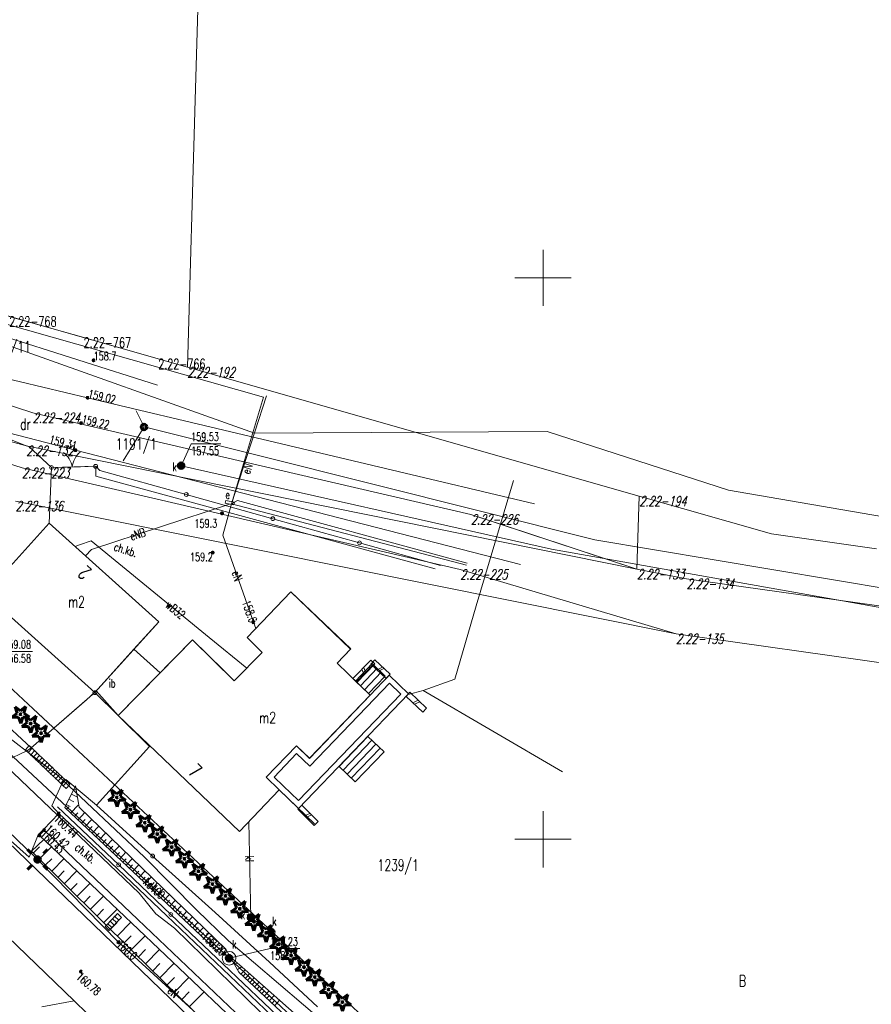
# Model space of a CAD drawing. Header units: metres. Extents: x 7582703 to 7587334, y 6019078 to 6022350.
# Tile 17 of 88: x 7585203 to 7585279, y 6019835 to 6019923. Entities that reach past the tile are written whole.
import ezdxf
from ezdxf.enums import TextEntityAlignment as Align

# ---------------------------------------------------------------- set-up
doc = ezdxf.new("R2010")
doc.units = ezdxf.units.M
doc.header["$MEASUREMENT"] = 0
doc.linetypes.add('EGDE', pattern=[0])
doc.layers.get('0').update_dxf_attribs({"color": 250, "linetype": 'CONTINUOUS', "lineweight": 100})
doc.layers.add('Dzialki', color=7, linetype='EGDE', lineweight=60)
doc.styles.get("Standard").update_dxf_attribs({"font": 'Simplex.SHX', "width": 0.75})

# ---------------------------------------------------------------- blocks, each defined once
blk = doc.blocks.new('1_OTRN')
at = {"linetype": 'Continuous'}
blk.add_circle((0, 0), 0.045, dxfattribs=at)
blk = doc.blocks.new('1_OTRS')
at = {"linetype": 'Continuous'}
blk.add_circle((0, 0), 0.045, dxfattribs=at)
blk = doc.blocks.new('1_OTZG')
at = {"linetype": 'Continuous'}
for p, q in [((-0.78225, -0.26495), (-0.3012, 0.09375)), ((-0.3012, 0.09375), (-0.4937, 0.6621)), ((-0.4937, 0.6621), (-0.0039, 0.31545)), ((-0.0039, 0.31545), (0.4771, 0.67415)), ((0.4771, 0.67415), (0.2988, 0.1012)), ((0.2988, 0.1012), (0.7886, -0.24545)), ((-0.18225, -0.2575), (-0.78225, -0.26495)), ((0.01025, -0.82585), (-0.18225, -0.2575)), ((0.1886, -0.2529), (0.01025, -0.82585)), ((0.7886, -0.24545), (0.1886, -0.2529))]:
    blk.add_line(p, q, dxfattribs=at)
blk.add_circle((0, 0), 0.045, dxfattribs=at)
blk = doc.blocks.new('4_SUKS')
at = {"linetype": 'Continuous'}
blk.add_circle((0, 0), 0.25, dxfattribs=at)
blk = doc.blocks.new('4_SUEO_W')
at = {"linetype": 'Continuous'}
for p, q in [((-0.53035, 0.53035), (-0.8839, 0.8839)), ((0.53035, 0.53035), (0.8839, 0.8839)), ((-0.53035, -0.53035), (-0.8839, -0.8839)), ((0.53035, -0.53035), (0.8839, -0.8839))]:
    blk.add_line(p, q, dxfattribs=at)
blk.add_circle((0, 0), 0.025, dxfattribs=at)
blk = doc.blocks.new('4_SUPP')
at = {"linetype": 'Continuous'}
blk.add_circle((0, 0), 0.25, dxfattribs=at)
blk = doc.blocks.new('4_SUPS')
at = {"linetype": 'Continuous'}
blk.add_circle((0, 0), 0.0625, dxfattribs=at)
blk = doc.blocks.new('4_SUPW')
at = {"linetype": 'Continuous'}
blk.add_circle((0, 0), 0.25, dxfattribs=at)

msp = doc.modelspace()

# ---------------------------------------------------------------- linework, layer by layer
at = {"layer": 'Dzialki', "lineweight": 9}
for p, q in [((7585219.04, 6019915.84), (7585219.81, 6019942.21)), ((7585218.34, 6019892.03), (7585219.04, 6019915.84)), ((7585250, 6019897.5), (7585250, 6019902.5)), ((7585162.17, 6019901.76), (7585204.57, 6019887.98)), ((7585203.99, 6019885.03), (7585162.17, 6019901.76)), ((7585204.57, 6019887.98), (7585162.17, 6019901.76)), ((7585162.17, 6019901.76), (7585203.99, 6019885.03)), ((7585225.1, 6019889.37), (7585181.1, 6019901.86)), ((7585218.34, 6019892.03), (7585181.8, 6019902.47)), ((7585247.5, 6019900), (7585252.5, 6019900)), ((7585190.891, 6019898.311), (7585215.673, 6019890.451)), ((7585209.11, 6019894.67), (7585202.48, 6019896.56)), ((7585198.551, 6019895.329), (7585224.31, 6019886.174)), ((7585215.74, 6019892.77), (7585209.11, 6019894.67)), ((7585209.45, 6019889.32), (7585193.22, 6019893.16)), ((7585173.88, 6019892.64), (7585203.62, 6019883.07)), ((7585203.62, 6019883.07), (7585173.88, 6019892.64)), ((7585218.34, 6019892.03), (7585215.74, 6019892.77)), ((7585258.56, 6019880.55), (7585218.34, 6019892.03)), ((7585258.56, 6019880.55), (7585218.34, 6019892.03)), ((7585172.71, 6019891.35), (7585235.29, 6019832.99)), ((7585172.71, 6019891.35), (7585235.29, 6019832.99)), ((7585222.25, 6019879.88), (7585225.39, 6019889.5)), ((7585222.25, 6019879.88), (7585225.1, 6019889.37)), ((7585192.53, 6019888.74), (7585208.38, 6019884.64)), ((7585249.23, 6019879.86), (7585209.45, 6019889.32)), ((7585204.57, 6019887.98), (7585243.57, 6019878.93)), ((7585243.57, 6019878.93), (7585204.57, 6019887.98)), ((7585213.774, 6019888.145), (7585214.479, 6019886.713)), ((7585204.22, 6019884.97), (7585196.983, 6019886.937)), ((7585214.479, 6019886.713), (7585212.619, 6019883.709)), ((7585214.479, 6019886.713), (7585254.617, 6019876.666)), ((7585224.31, 6019886.174), (7585250.371, 6019886.303)), ((7585250.371, 6019886.303), (7585266.5, 6019881.079)), ((7585258.36, 6019874.05), (7585203.99, 6019885.03)), ((7585203.99, 6019885.03), (7585258.36, 6019874.05)), ((7585206.24, 6019883.11), (7585204.22, 6019884.97)), ((7585217.78, 6019883.267), (7585218.679, 6019885.204)), ((7585218.679, 6019885.204), (7585221.311, 6019885.223)), ((7585208.38, 6019884.64), (7585247.98, 6019874.47)), ((7585206.24, 6019883.11), (7585210.18, 6019883.21)), ((7585208.835, 6019883.176), (7585210.18, 6019883.21)), ((7585210.18, 6019883.21), (7585210.2, 6019882.32)), ((7585210.53, 6019882.85), (7585210.18, 6019883.21)), ((7585250.747, 6019875.824), (7585217.78, 6019883.267)), ((7585203.62, 6019883.07), (7585242.62, 6019874.03)), ((7585242.62, 6019874.03), (7585203.62, 6019883.07)), ((7585206.031, 6019878.161), (7585206.24, 6019883.11)), ((7585206.24, 6019883.11), (7585207.585, 6019883.144)), ((7585207.335, 6019883.138), (7585208.835, 6019883.176)), ((7585240.4, 6019874.09), (7585210.2, 6019882.32)), ((7585218.239, 6019880.699), (7585210.53, 6019882.85)), ((7585247.363, 6019881.962), (7585244.044, 6019870.78)), ((7585225.947, 6019878.547), (7585218.239, 6019880.699)), ((7585266.5, 6019881.079), (7585294.497, 6019876.25)), ((7585261.84, 6019868.29), (7585203.05, 6019880.12)), ((7585209.81, 6019875.81), (7585222.09, 6019879.85)), ((7585221.5, 6019877.09), (7585222.25, 6019879.88)), ((7585221.7, 6019879.94), (7585221.75, 6019880.18)), ((7585222.48, 6019879.77), (7585221.7, 6019879.94)), ((7585221.75, 6019880.18), (7585222.53, 6019880.01)), ((7585222.79, 6019880.18), (7585222.25, 6019879.88)), ((7585243.19, 6019874.41), (7585222.25, 6019879.88)), ((7585222.53, 6019880.01), (7585222.48, 6019879.77)), ((7585243.25, 6019874.6), (7585222.79, 6019880.18)), ((7585258.36, 6019874.05), (7585258.56, 6019880.55)), ((7585270.33, 6019877.19), (7585258.56, 6019880.55)), ((7585243.57, 6019878.93), (7585258.36, 6019874.05)), ((7585246.39, 6019878), (7585243.57, 6019878.93)), ((7585200.341, 6019871.846), (7585206.031, 6019878.161)), ((7585215.784, 6019869.374), (7585206.031, 6019878.161)), ((7585206.031, 6019878.161), (7585215.784, 6019869.374)), ((7585233.656, 6019876.396), (7585225.947, 6019878.547)), ((7585258.36, 6019874.05), (7585246.39, 6019878)), ((7585224.22, 6019869.34), (7585221.5, 6019877.09)), ((7585279.67, 6019875.87), (7585270.33, 6019877.19)), ((7585208.35, 6019876.07), (7585208.72, 6019876.21)), ((7585208.72, 6019876.21), (7585209.76, 6019876.57)), ((7585209.76, 6019876.57), (7585220.29, 6019867.98)), ((7585240.88, 6019874.38), (7585233.656, 6019876.396)), ((7585254.617, 6019876.666), (7585309.987, 6019867.402)), ((7585222.05, 6019839.41), (7585182.61, 6019876.18)), ((7585209.26, 6019875.25), (7585209.81, 6019875.81)), ((7585293.044, 6019868.309), (7585250.747, 6019875.824)), ((7585242.62, 6019874.03), (7585261.84, 6019868.29)), ((7585261.84, 6019868.29), (7585242.62, 6019874.03)), ((7585262.78, 6019873.2), (7585258.36, 6019874.05)), ((7585258.36, 6019874.05), (7585262.78, 6019873.2)), ((7585322.24, 6019864.8), (7585262.78, 6019873.2)), ((7585262.78, 6019873.2), (7585284.97, 6019870.06)), ((7585210.094, 6019863.059), (7585200.341, 6019871.846)), ((7585227.56, 6019872.042), (7585223.647, 6019867.966)), ((7585223.647, 6019867.966), (7585227.56, 6019872.042)), ((7585227.56, 6019872.042), (7585232.873, 6019866.945)), ((7585227.56, 6019872.042), (7585232.869, 6019866.944)), ((7585244.044, 6019870.78), (7585242.14, 6019864.251)), ((7585215.784, 6019869.374), (7585210.094, 6019863.059)), ((7585213.575, 6019866.922), (7585215.784, 6019869.374)), ((7585224.42, 6019868.771), (7585224.22, 6019869.34)), ((7585212.179, 6019861.009), (7585218.804, 6019867.748)), ((7585218.804, 6019867.748), (7585215.916, 6019864.813)), ((7585221.543, 6019865.056), (7585218.804, 6019867.748)), ((7585218.804, 6019867.748), (7585222.513, 6019864.102)), ((7585220.29, 6019867.98), (7585223.63, 6019865.24)), ((7585223.647, 6019867.966), (7585225.002, 6019866.634)), ((7585225.002, 6019866.634), (7585223.647, 6019867.966)), ((7585321.29, 6019859.89), (7585261.84, 6019868.29)), ((7585321.29, 6019859.89), (7585261.84, 6019868.29)), ((7585261.749, 6019792.487), (7585184.646, 6019866.856)), ((7585201.948, 6019866.728), (7585204.554, 6019866.728)), ((7585213.575, 6019866.922), (7585210.094, 6019863.059)), ((7585215.916, 6019864.813), (7585213.575, 6019866.922)), ((7585215.916, 6019864.813), (7585213.575, 6019866.922)), ((7585225.002, 6019866.634), (7585222.513, 6019864.102)), ((7585222.513, 6019864.102), (7585225.002, 6019866.634)), ((7585232.869, 6019866.944), (7585231.658, 6019865.676)), ((7585232.873, 6019866.945), (7585231.663, 6019865.681)), ((7585231.658, 6019865.676), (7585234.623, 6019862.837)), ((7585231.663, 6019865.681), (7585234.623, 6019862.837)), ((7585234.672, 6019865.957), (7585233.072, 6019864.311)), ((7585235.031, 6019865.609), (7585234.672, 6019865.957)), ((7585234.681, 6019865.601), (7585235.023, 6019865.965)), ((7585236.375, 6019864.696), (7585235.023, 6019865.965)), ((7585212.179, 6019861.009), (7585215.916, 6019864.813)), ((7585222.513, 6019864.102), (7585221.543, 6019865.056)), ((7585233.312, 6019864.075), (7585234.796, 6019865.641)), ((7585233.385, 6019864.006), (7585234.868, 6019865.572)), ((7585235.031, 6019865.609), (7585233.431, 6019863.962)), ((7585233.748, 6019863.662), (7585235.229, 6019865.225)), ((7585233.872, 6019865.134), (7585234.071, 6019864.621)), ((7585234.032, 6019865.299), (7585234.231, 6019864.786)), ((7585234.111, 6019863.318), (7585235.589, 6019864.879)), ((7585236.033, 6019864.331), (7585234.681, 6019865.601)), ((7585234.796, 6019865.641), (7585235.95, 6019864.533)), ((7585235.699, 6019865.331), (7585235.221, 6019865.093)), ((7585235.834, 6019865.204), (7585235.357, 6019864.966)), ((7585233.431, 6019863.962), (7585233.072, 6019864.311)), ((7585233.312, 6019864.075), (7585234.474, 6019862.974)), ((7585234.474, 6019862.974), (7585235.95, 6019864.533)), ((7585235.95, 6019864.533), (7585234.474, 6019862.974)), ((7585236.303, 6019864.612), (7585234.623, 6019862.837)), ((7585236.033, 6019864.331), (7585236.375, 6019864.696)), ((7585238.035, 6019862.951), (7585236.303, 6019864.612)), ((7585242.14, 6019864.251), (7585239.315, 6019863.256)), ((7585199.124, 6019863.079), (7585204.429, 6019858.142)), ((7585204.429, 6019858.142), (7585210.093, 6019863.059)), ((7585209.756, 6019862.766), (7585210.228, 6019863.208)), ((7585210.093, 6019863.059), (7585210.094, 6019863.059)), ((7585210.094, 6019863.059), (7585212.179, 6019861.009)), ((7585210.228, 6019863.208), (7585212.179, 6019861.009)), ((7585234.985, 6019862.492), (7585236.32, 6019863.903)), ((7585236.32, 6019863.903), (7585237.328, 6019862.936)), ((7585238.15, 6019863.086), (7585237.807, 6019862.722)), ((7585239.315, 6019863.256), (7585237.986, 6019862.899)), ((7585238.15, 6019863.086), (7585239.631, 6019861.688)), ((7585251.73, 6019855.997), (7585239.315, 6019863.256)), ((7585209.348, 6019862.412), (7585204.429, 6019858.142)), ((7585209.348, 6019862.412), (7585209.756, 6019862.766)), ((7585237.328, 6019862.936), (7585228.228, 6019853.444)), ((7585228.242, 6019852.736), (7585238.035, 6019862.951)), ((7585234.623, 6019862.837), (7585229.219, 6019857.212)), ((7585234.623, 6019862.837), (7585229.219, 6019857.207)), ((7585234.623, 6019862.837), (7585229.219, 6019857.212)), ((7585229.233, 6019856.505), (7585234.985, 6019862.492)), ((7585237.807, 6019862.722), (7585239.288, 6019861.324)), ((7585238.399, 6019862.163), (7585238.891, 6019862.387)), ((7585238.547, 6019862.023), (7585239.039, 6019862.247)), ((7585239.631, 6019861.688), (7585239.288, 6019861.324)), ((7585212.179, 6019861.009), (7585214.96, 6019858.274)), ((7585222.97, 6019850.707), (7585212.179, 6019861.009)), ((7585206.786, 6019855.709), (7585202.188, 6019859.26)), ((7585234.402, 6019859.161), (7585231.841, 6019856.49)), ((7585231.841, 6019856.49), (7585234.402, 6019859.161)), ((7585234.763, 6019858.815), (7585232.202, 6019856.144)), ((7585234.402, 6019859.161), (7585235.845, 6019857.777)), ((7585204.12, 6019857.9), (7585202.11, 6019856.96)), ((7585203.918, 6019857.979), (7585204.262, 6019858.341)), ((7585204.171, 6019857.738), (7585203.918, 6019857.979)), ((7585204.429, 6019858.142), (7585204.12, 6019857.9)), ((7585204.393, 6019857.526), (7585204.134, 6019857.773)), ((7585204.516, 6019858.1), (7585204.171, 6019857.738)), ((7585204.262, 6019858.341), (7585204.516, 6019858.1)), ((7585204.738, 6019857.888), (7585204.393, 6019857.526)), ((7585204.479, 6019858.135), (7585204.738, 6019857.888)), ((7585204.701, 6019857.923), (7585204.961, 6019857.676)), ((7585210.237, 6019853.031), (7585214.96, 6019858.274)), ((7585210.237, 6019853.031), (7585214.96, 6019858.274)), ((7585228.051, 6019858.334), (7585225.341, 6019855.519)), ((7585228.051, 6019858.334), (7585225.349, 6019855.522)), ((7585228.051, 6019858.334), (7585225.349, 6019855.522)), ((7585229.219, 6019857.212), (7585228.051, 6019858.334)), ((7585229.219, 6019857.207), (7585228.051, 6019858.334)), ((7585229.219, 6019857.212), (7585228.051, 6019858.334)), ((7585235.123, 6019858.469), (7585232.563, 6019855.798)), ((7585235.484, 6019858.123), (7585232.924, 6019855.452)), ((7585235.845, 6019857.777), (7585233.284, 6019855.106)), ((7585204.616, 6019857.314), (7585204.356, 6019857.561)), ((7585204.838, 6019857.102), (7585204.579, 6019857.349)), ((7585204.961, 6019857.676), (7585204.616, 6019857.314)), ((7585205.06, 6019856.89), (7585204.801, 6019857.137)), ((7585205.183, 6019857.464), (7585204.838, 6019857.102)), ((7585204.924, 6019857.711), (7585205.183, 6019857.464)), ((7585205.283, 6019856.678), (7585205.023, 6019856.925)), ((7585205.405, 6019857.252), (7585205.06, 6019856.89)), ((7585205.146, 6019857.499), (7585205.405, 6019857.252)), ((7585205.628, 6019857.04), (7585205.283, 6019856.678)), ((7585205.368, 6019857.287), (7585205.628, 6019857.04)), ((7585205.591, 6019857.075), (7585205.85, 6019856.828)), ((7585226.056, 6019855.536), (7585228.065, 6019857.627)), ((7585228.065, 6019857.627), (7585229.233, 6019856.505)), ((7585202.177, 6019856.547), (7585214.043, 6019845.195)), ((7585205.505, 6019856.466), (7585205.246, 6019856.713)), ((7585205.728, 6019856.254), (7585205.468, 6019856.501)), ((7585205.85, 6019856.828), (7585205.505, 6019856.466)), ((7585205.95, 6019856.042), (7585205.69, 6019856.289)), ((7585206.072, 6019856.616), (7585205.728, 6019856.254)), ((7585205.813, 6019856.863), (7585206.072, 6019856.616)), ((7585206.172, 6019855.83), (7585205.913, 6019856.077)), ((7585206.295, 6019856.404), (7585205.95, 6019856.042)), ((7585206.035, 6019856.651), (7585206.295, 6019856.404)), ((7585206.517, 6019856.192), (7585206.172, 6019855.83)), ((7585206.258, 6019856.439), (7585206.517, 6019856.192)), ((7585206.48, 6019856.227), (7585206.74, 6019855.98)), ((7585233.285, 6019855.106), (7585231.841, 6019856.49)), ((7585206.395, 6019855.618), (7585206.135, 6019855.865)), ((7585206.617, 6019855.406), (7585206.358, 6019855.654)), ((7585206.74, 6019855.98), (7585206.395, 6019855.618)), ((7585206.839, 6019855.194), (7585206.58, 6019855.442)), ((7585206.962, 6019855.768), (7585206.617, 6019855.406)), ((7585206.703, 6019856.015), (7585206.962, 6019855.768)), ((7585214.531, 6019848.406), (7585206.786, 6019855.709)), ((7585207.062, 6019854.982), (7585206.802, 6019855.23)), ((7585207.184, 6019855.556), (7585206.839, 6019855.194)), ((7585206.925, 6019855.804), (7585207.184, 6019855.556)), ((7585207.407, 6019855.344), (7585207.062, 6019854.982)), ((7585207.14, 6019854.87), (7585207.52, 6019855.32)), ((7585207.147, 6019855.592), (7585207.407, 6019855.344)), ((7585207.37, 6019855.38), (7585207.629, 6019855.132)), ((7585210.237, 6019853.031), (7585207.52, 6019855.32)), ((7585225.341, 6019855.519), (7585226.517, 6019854.399)), ((7585225.349, 6019855.522), (7585226.517, 6019854.399)), ((7585225.349, 6019855.522), (7585226.517, 6019854.399)), ((7585226.864, 6019854.76), (7585226.056, 6019855.536)), ((7585206.27, 6019852.99), (7585207.14, 6019854.87)), ((7585207.284, 6019854.77), (7585207.025, 6019855.018)), ((7585207.629, 6019855.132), (7585207.284, 6019854.77)), ((7585207.538, 6019854.529), (7585207.284, 6019854.77)), ((7585207.43, 6019852.84), (7585208.39, 6019854.76)), ((7585207.882, 6019854.891), (7585207.538, 6019854.529)), ((7585207.629, 6019855.132), (7585207.882, 6019854.891)), ((7585208.244, 6019854.468), (7585208.458, 6019854.361)), ((7585208.39, 6019854.76), (7585208.71, 6019852.87)), ((7585226.517, 6019854.399), (7585222.97, 6019850.707)), ((7585226.517, 6019854.399), (7585229.655, 6019851.383)), ((7585226.517, 6019854.399), (7585228.242, 6019852.736)), ((7585228.228, 6019853.444), (7585226.864, 6019854.76)), ((7585207.789, 6019853.559), (7585208.244, 6019853.331)), ((7585208.017, 6019854.013), (7585208.563, 6019853.74)), ((7585206.9, 6019852.3), (7585206.27, 6019852.99)), ((7585206.79, 6019852.9), (7585212.221, 6019847.727)), ((7585221.09, 6019839.99), (7585207.43, 6019852.84)), ((7585207.562, 6019853.104), (7585207.917, 6019852.927)), ((7585207.585, 6019852.694), (7585207.781, 6019852.902)), ((7585207.955, 6019852.346), (7585208.619, 6019853.052)), ((7585208.71, 6019852.87), (7585221.77, 6019840.22)), ((7585215.242, 6019848.504), (7585210.237, 6019853.031)), ((7585228.513, 6019853.028), (7585228.163, 6019852.671)), ((7585228.163, 6019852.671), (7585229.635, 6019851.229)), ((7585228.513, 6019853.028), (7585229.985, 6019851.586)), ((7585200.7, 6019852.34), (7585204.817, 6019848.376)), ((7585205.535, 6019850.883), (7585206.9, 6019852.3)), ((7585210.27, 6019849.11), (7585206.9, 6019852.3)), ((7585208.281, 6019852.039), (7585208.588, 6019852.365)), ((7585208.605, 6019851.735), (7585209.214, 6019852.382)), ((7585208.926, 6019851.433), (7585209.228, 6019851.754)), ((7585209.245, 6019851.133), (7585209.845, 6019851.77)), ((7585228.752, 6019852.094), (7585229.249, 6019852.307)), ((7585228.899, 6019851.95), (7585229.396, 6019852.163)), ((7585250, 6019847.5), (7585250, 6019852.5)), ((7585200.84, 6019851.43), (7585204.25, 6019848.41)), ((7585205.07, 6019850.4), (7585205.535, 6019850.883)), ((7585205.16, 6019850.35), (7585205.6, 6019850.82)), ((7585205.535, 6019850.883), (7585205.6, 6019850.82)), ((7585205.6, 6019850.82), (7585208.95, 6019847.6)), ((7585209.562, 6019850.835), (7585209.86, 6019851.151)), ((7585209.876, 6019850.539), (7585210.468, 6019851.168)), ((7585223.997, 6019843), (7585223.795, 6019851.567)), ((7585229.985, 6019851.586), (7585229.635, 6019851.229)), ((7585204.25, 6019848.41), (7585205.07, 6019850.4)), ((7585205.567, 6019849.988), (7585204.474, 6019848.955)), ((7585208.57, 6019847.13), (7585205.16, 6019850.35)), ((7585205.567, 6019849.988), (7585208.57, 6019847.13)), ((7585210.188, 6019850.245), (7585210.482, 6019850.557)), ((7585210.498, 6019849.954), (7585211.081, 6019850.574)), ((7585210.806, 6019849.665), (7585211.095, 6019849.972)), ((7585211.111, 6019849.377), (7585211.685, 6019849.988)), ((7585247.5, 6019850), (7585252.5, 6019850)), ((7585204.635, 6019848.795), (7585205.165, 6019849.331)), ((7585205.176, 6019848.26), (7585206.247, 6019849.341)), ((7585226.49, 6019833.7), (7585210.27, 6019849.11)), ((7585211.414, 6019849.092), (7585211.699, 6019849.395)), ((7585211.715, 6019848.809), (7585212.281, 6019849.411)), ((7585213.494, 6019840.018), (7585204.474, 6019848.955)), ((7585204.817, 6019848.376), (7585205, 6019848.2)), ((7585205, 6019848.2), (7585212.21, 6019840.83)), ((7585205.722, 6019847.719), (7585206.263, 6019848.265)), ((7585206.274, 6019847.172), (7585207.367, 6019848.275)), ((7585212.014, 6019848.528), (7585212.295, 6019848.827)), ((7585212.31, 6019848.249), (7585212.868, 6019848.842)), ((7585212.605, 6019847.972), (7585212.882, 6019848.267)), ((7585212.897, 6019847.697), (7585213.447, 6019848.282)), ((7585219.176, 6019843.691), (7585214.531, 6019848.406)), ((7585220.805, 6019843.472), (7585215.242, 6019848.504)), ((7585208.95, 6019847.6), (7585225.03, 6019832.3)), ((7585212.221, 6019847.727), (7585216.87, 6019843.299)), ((7585213.187, 6019847.424), (7585213.46, 6019847.714)), ((7585213.475, 6019847.153), (7585214.017, 6019847.729)), ((7585206.831, 6019846.62), (7585207.383, 6019847.177)), ((7585207.394, 6019846.062), (7585208.509, 6019847.188)), ((7585224.67, 6019831.81), (7585208.57, 6019847.13)), ((7585208.57, 6019847.13), (7585224.67, 6019831.81)), ((7585213.761, 6019846.884), (7585214.03, 6019847.17)), ((7585214.045, 6019846.617), (7585214.579, 6019847.185)), ((7585214.327, 6019846.352), (7585214.592, 6019846.634)), ((7585214.607, 6019846.089), (7585215.133, 6019846.648)), ((7585207.962, 6019845.499), (7585208.526, 6019846.068)), ((7585208.537, 6019844.93), (7585209.675, 6019846.079)), ((7585214.885, 6019845.827), (7585215.146, 6019846.105)), ((7585215.16, 6019845.568), (7585215.679, 6019846.12)), ((7585215.434, 6019845.31), (7585215.692, 6019845.584)), ((7585215.706, 6019845.055), (7585216.217, 6019845.598)), ((7585209.117, 6019844.355), (7585209.692, 6019844.935)), ((7585209.703, 6019843.774), (7585210.864, 6019844.947)), ((7585214.043, 6019845.195), (7585215.524, 6019843.349)), ((7585215.976, 6019844.801), (7585216.23, 6019845.071)), ((7585216.244, 6019844.549), (7585216.748, 6019845.085)), ((7585210.295, 6019843.188), (7585210.882, 6019843.78)), ((7585210.893, 6019842.595), (7585212.078, 6019843.792)), ((7585216.51, 6019844.299), (7585216.76, 6019844.565)), ((7585216.774, 6019844.05), (7585217.27, 6019844.578)), ((7585217.036, 6019843.804), (7585217.282, 6019844.066)), ((7585217.296, 6019843.559), (7585217.785, 6019844.08)), ((7585211.466, 6019842.703), (7585211.706, 6019842.957)), ((7585211.672, 6019842.921), (7585211.912, 6019843.174)), ((7585212.034, 6019842.577), (7585211.672, 6019842.921)), ((7585211.878, 6019843.138), (7585212.119, 6019843.392)), ((7585212.241, 6019842.794), (7585211.878, 6019843.138)), ((7585212.119, 6019843.392), (7585212.481, 6019843.048)), ((7585212.481, 6019843.048), (7585212.241, 6019842.794)), ((7585215.524, 6019843.349), (7585217.201, 6019842.098)), ((7585216.87, 6019843.299), (7585221.52, 6019838.87)), ((7585217.554, 6019843.316), (7585217.797, 6019843.574)), ((7585217.811, 6019843.075), (7585218.293, 6019843.588)), ((7585218.065, 6019842.835), (7585218.305, 6019843.09)), ((7585218.318, 6019842.598), (7585218.793, 6019843.103)), ((7585222.002, 6019840.964), (7585219.176, 6019843.691)), ((7585225.644, 6019839.073), (7585220.805, 6019843.472)), ((7585225.808, 6019841.725), (7585223.997, 6019843)), ((7585208.256, 6019835.613), (7585201.096, 6019842.517)), ((7585211.019, 6019842.232), (7585211.259, 6019842.486)), ((7585211.381, 6019841.888), (7585211.019, 6019842.232)), ((7585211.259, 6019842.486), (7585211.5, 6019842.74)), ((7585211.622, 6019842.142), (7585211.259, 6019842.486)), ((7585211.622, 6019842.142), (7585211.381, 6019841.888)), ((7585211.828, 6019842.359), (7585211.466, 6019842.703)), ((7585211.497, 6019841.997), (7585212.096, 6019842.601)), ((7585211.863, 6019842.396), (7585211.622, 6019842.142)), ((7585212.069, 6019842.613), (7585211.828, 6019842.359)), ((7585212.275, 6019842.83), (7585212.034, 6019842.577)), ((7585212.108, 6019841.392), (7585213.317, 6019842.613)), ((7585217.201, 6019842.098), (7585230.11, 6019829.494)), ((7585218.569, 6019842.362), (7585218.805, 6019842.613)), ((7585218.818, 6019842.127), (7585219.286, 6019842.626)), ((7585219.065, 6019841.895), (7585219.298, 6019842.142)), ((7585219.311, 6019841.664), (7585219.772, 6019842.155)), ((7585212.724, 6019840.781), (7585213.335, 6019841.398)), ((7585213.347, 6019840.164), (7585214.581, 6019841.41)), ((7585219.554, 6019841.435), (7585219.784, 6019841.678)), ((7585219.796, 6019841.207), (7585220.251, 6019841.691)), ((7585220.036, 6019840.981), (7585220.262, 6019841.221)), ((7585220.275, 6019840.757), (7585220.723, 6019841.234)), ((7585212.21, 6019840.83), (7585218.86, 6019834.76)), ((7585220.512, 6019840.534), (7585220.734, 6019840.771)), ((7585220.747, 6019840.313), (7585221.189, 6019840.783)), ((7585220.98, 6019840.094), (7585221.199, 6019840.327)), ((7585221.236, 6019839.925), (7585221.488, 6019840.493)), ((7585230.946, 6019833.337), (7585222.002, 6019840.964)), ((7585222.05, 6019839.41), (7585225.71, 6019840.262)), ((7585225.71, 6019840.262), (7585228.343, 6019840.262)), ((7585232.421, 6019821.515), (7585213.494, 6019840.018)), ((7585213.978, 6019839.545), (7585214.596, 6019840.177)), ((7585214.614, 6019838.924), (7585215.857, 6019840.196)), ((7585222.15, 6019839.52), (7585221.09, 6019839.99)), ((7585221.693, 6019839.723), (7585221.791, 6019839.945)), ((7585221.77, 6019840.22), (7585222.15, 6019839.52)), ((7585242.32, 6019820.51), (7585222.05, 6019839.41)), ((7585222.92, 6019838.18), (7585222.15, 6019839.52)), ((7585222.15, 6019839.52), (7585223.22, 6019838.61)), ((7585215.254, 6019838.298), (7585215.88, 6019838.938)), ((7585215.899, 6019837.668), (7585217.159, 6019838.957)), ((7585221.52, 6019838.87), (7585226.959, 6019833.706)), ((7585222.288, 6019839.28), (7585222.374, 6019839.33)), ((7585222.537, 6019838.847), (7585222.743, 6019838.965)), ((7585222.786, 6019838.413), (7585223.183, 6019838.641)), ((7585223.22, 6019838.61), (7585232.97, 6019829.98)), ((7585229.929, 6019835.092), (7585225.644, 6019839.073)), ((7585216.548, 6019837.033), (7585217.182, 6019837.682)), ((7585217.201, 6019836.394), (7585218.479, 6019837.701)), ((7585222.916, 6019838.186), (7585222.958, 6019838.21)), ((7585232.23, 6019829.47), (7585222.92, 6019838.18)), ((7585223.108, 6019838.004), (7585223.468, 6019838.39)), ((7585223.303, 6019837.822), (7585223.486, 6019838.017)), ((7585223.501, 6019837.636), (7585223.872, 6019838.033)), ((7585223.702, 6019837.448), (7585223.891, 6019837.649)), ((7585223.906, 6019837.257), (7585224.288, 6019837.665)), ((7585224.113, 6019837.064), (7585224.306, 6019837.271)), ((7585224.323, 6019836.868), (7585224.715, 6019837.287)), ((7585224.535, 6019836.669), (7585224.734, 6019836.882)), ((7585224.751, 6019836.467), (7585225.154, 6019836.898)), ((7585217.859, 6019835.751), (7585218.502, 6019836.409)), ((7585218.522, 6019835.103), (7585219.817, 6019836.428)), ((7585224.969, 6019836.263), (7585225.173, 6019836.482)), ((7585225.191, 6019836.056), (7585225.605, 6019836.499)), ((7585225.415, 6019835.846), (7585225.625, 6019836.07)), ((7585225.643, 6019835.632), (7585226.069, 6019836.088)), ((7585208.256, 6019835.613), (7585205.383, 6019835.086)), ((7585257.42, 6019788.205), (7585208.256, 6019835.613)), ((7585225.874, 6019835.416), (7585226.09, 6019835.647)), ((7585226.108, 6019835.197), (7585226.546, 6019835.666))]:
    msp.add_line(p, q, dxfattribs=at)
for centre, radius in [((7585206.24, 6019883.11), 0.17), ((7585210.18, 6019883.21), 0.17), ((7585218.239, 6019880.699), 0.17), ((7585225.947, 6019878.547), 0.17), ((7585233.656, 6019876.396), 0.17), ((7585210.093, 6019863.059), 0.17), ((7585215.242, 6019848.504), 0.17), ((7585212.221, 6019847.727), 0.17), ((7585216.87, 6019843.299), 0.17), ((7585222.05, 6019839.41), 0.605)]:
    msp.add_circle(centre, radius, dxfattribs=at)
for centre, start, end in [((7585206.112, 6019882.83), 9.39835, 53.47272), ((7585210.072, 6019882.931), 129.43507, 173.50944)]:
    msp.add_arc(centre, 2, start, end, dxfattribs=at)
msp.add_point((7585222.15, 6019839.52), dxfattribs=at)

# ---------------------------------------------------------------- block references
for name, p in [('1_OTRN', (7585209.99, 6019892.65)), ('1_OTRS', (7585209.45, 6019889.32)), ('1_OTRS', (7585208.88, 6019887.06)), ('4_SUKS', (7585214.479, 6019886.713)), ('1_OTRS', (7585208.38, 6019884.64)), ('4_SUKS', (7585217.78, 6019883.267)), ('4_SUPS', (7585217.78, 6019883.267)), ('4_SUPS', (7585224.22, 6019869.34)), ('1_OTZG', (7585203.489, 6019861.137)), ('1_OTZG', (7585204.387, 6019860.305)), ('1_OTZG', (7585205.31, 6019859.45)), ('1_OTZG', (7585212.07, 6019853.73)), ('1_OTZG', (7585213.272, 6019852.639)), ('1_OTZG', (7585214.559, 6019851.47)), ('1_OTZG', (7585215.663, 6019850.468)), ('1_OTZG', (7585216.939, 6019849.309)), ('4_SUEO_W', (7585205, 6019848.2)), ('4_SUPP', (7585205, 6019848.2)), ('4_SUPP', (7585205, 6019848.2)), ('1_OTZG', (7585218.093, 6019848.261)), ('1_OTZG', (7585219.317, 6019847.15)), ('1_OTZG', (7585220.576, 6019846.007)), ('1_OTZG', (7585221.733, 6019844.957)), ('1_OTZG', (7585222.997, 6019843.808)), ('1_OTZG', (7585224.256, 6019842.665)), ('4_SUKS', (7585223.997, 6019843)), ('1_OTZG', (7585225.353, 6019841.669)), ('4_SUKS', (7585225.808, 6019841.725)), ('1_OTZG', (7585226.466, 6019840.659)), ('4_SUPS', (7585212.21, 6019840.83)), ('1_OTZG', (7585227.569, 6019839.657)), ('4_SUPS', (7585221.604, 6019839.826)), ('4_SUPW', (7585222.05, 6019839.41)), ('4_SUPS', (7585222.05, 6019839.41)), ('1_OTZG', (7585228.717, 6019838.615)), ('1_OTZG', (7585229.687, 6019837.734)), ('1_OTZG', (7585230.911, 6019836.622)), ('1_OTZG', (7585232.138, 6019835.509))]:
    msp.add_blockref(name, p, dxfattribs=at)
for name, p, rotation in [('1_OTRN', (7585221.421, 6019879.023), 0.4138994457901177), ('1_OTRN', (7585220.596, 6019875.527), 0.4138721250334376), ('1_OTRS', (7585206.9, 6019852.3), 269.9999974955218), ('1_OTRS', (7585205.6, 6019850.82), 269.9999974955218), ('1_OTRS', (7585205.16, 6019850.35), 269.9999974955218), ('1_OTRS', (7585208.863, 6019838.226), 0.4138721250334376)]:
    msp.add_blockref(name, p, dxfattribs=dict(at, rotation=rotation))

# ---------------------------------------------------------------- texts
at = {"layer": 'Dzialki', "lineweight": 9, "width": 0.7}
for s, height, p in [('2.22-768', 0.9, (7585202.48, 6019896.56)), ('2.22-767', 0.9, (7585209.11, 6019894.67)), ('1191/11', 1, (7585200.146, 6019894.352)), ('2.22-766', 0.9, (7585215.74, 6019892.77)), ('dr', 1, (7585203.441, 6019887.471)), ('1191/1', 1, (7585211.961, 6019885.7)), ('159.08', 0.75, (7585201.948, 6019867.728)), ('156.58', 0.75, (7585201.948, 6019866.478)), ('1239/1', 1, (7585235.27, 6019848.204)), ('k', 0.75, (7585223.095, 6019843.649)), ('k', 0.75, (7585225.897, 6019843.087)), ('160.23', 0.75, (7585225.71, 6019841.262)), ('158.33', 0.75, (7585225.71, 6019840.012)), ('B', 1, (7585267.438, 6019837.892))]:
    msp.add_text(s, height=height, dxfattribs=at).set_placement(p, align=Align.TOP_LEFT)
for s, p in [('158.7', (7585209.99, 6019892.65)), ('e', (7585221.715, 6019880.308)), ('k', (7585222.324, 6019840.27))]:
    msp.add_text(s, height=0.75, dxfattribs=at).set_placement(p)
at = {"layer": 'Dzialki', "lineweight": 9, "oblique": 15, "width": 0.7}
for s, p in [('2.22-192', (7585218.34, 6019892.03)), ('2.22-224', (7585204.57, 6019887.98)), ('2.22-132', (7585203.99, 6019885.03)), ('2.22-223', (7585203.62, 6019883.07)), ('2.22-194', (7585258.56, 6019880.55)), ('2.22-136', (7585203.05, 6019880.12)), ('2.22-226', (7585243.57, 6019878.93)), ('2.22-225', (7585242.62, 6019874.03)), ('2.22-133', (7585258.36, 6019874.05)), ('2.22-134', (7585262.78, 6019873.2)), ('2.22-135', (7585261.84, 6019868.29))]:
    msp.add_text(s, height=0.9, dxfattribs=at).set_placement(p, align=Align.TOP_LEFT)
at = {"layer": 'Dzialki', "lineweight": 9, "width": 0.7}
for s, height, rotation, p in [('159.02', 0.75, 346.62308, (7585209.45, 6019889.32)), ('159.22', 0.75, 347.43715, (7585208.88, 6019887.06)), ('2', 1.25, 137.68378, (7585209.892, 6019873.939)), ('7', 1.25, 316.70135, (7585218.338, 6019855.902)), ('160.43', 0.75, 316.64151, (7585205.16, 6019850.35)), ('160.42', 0.75, 316.134, (7585205.6, 6019850.82))]:
    msp.add_text(s, height=height, rotation=rotation, dxfattribs=at).set_placement(p)
msp.add_text('159.31', height=0.75, rotation=345.5034, dxfattribs=at).set_placement((7585208.38, 6019884.64), align=Align.RIGHT)
for s, rotation, p in [('159.53', 0.41387, (7585218.671, 6019886.204)), ('157.55', 0.41387, (7585218.68, 6019884.954)), ('160.44', 316.57174, (7585206.9, 6019852.3)), ('160.78', 318.74774, (7585208.863, 6019838.226))]:
    msp.add_text(s, height=0.75, rotation=rotation, dxfattribs=at).set_placement(p, align=Align.TOP_LEFT)
for s, p in [('k', (7585217.011, 6019883.165)), ('ib', (7585211.332, 6019863.895))]:
    msp.add_text(s, height=0.75, dxfattribs=at).set_placement(p, align=Align.MIDDLE_LEFT)
msp.add_text('eN', height=0.75, rotation=71.92, dxfattribs=at).set_placement((7585223.304, 6019883.109), align=Align.TOP_CENTER)
for s, rotation, p in [('159.3', 0.40999, (7585220.99, 6019878.507)), ('159.2', 0.41401, (7585220.596, 6019875.527))]:
    msp.add_text(s, height=0.75, rotation=rotation, dxfattribs=at).set_placement(p, align=Align.TOP_RIGHT)
for s, rotation, p in [('eNB', 18.21069, (7585213.913, 6019877.16)), ('ch.kb.', 342.75854, (7585212.84, 6019875.78)), ('eN', 289.33943, (7585222.776, 6019873.454)), ('wB32', 320.79366, (7585217.276, 6019870.439)), ('ch.kb.', 320.19443, (7585209.283, 6019848.76)), ('kl', 271.35208, (7585223.873, 6019848.268)), ('kd400', 317.00652, (7585215.388, 6019845.621)), ('eN', 319.6, (7585217.074, 6019836.39))]:
    msp.add_text(s, height=0.75, rotation=rotation, dxfattribs=at).set_placement(p, align=Align.MIDDLE)
for p in [(7585208.475, 6019871.152), (7585225.48, 6019860.828)]:
    msp.add_text('m2', height=1, dxfattribs=at).set_placement(p, align=Align.MIDDLE)
for s, rotation, p in [('158.6', 289.33481, (7585224.22, 6019869.34)), ('158.20', 317.00652, (7585221.604, 6019839.826))]:
    msp.add_text(s, height=0.75, rotation=rotation, dxfattribs=at).set_placement(p, align=Align.MIDDLE_RIGHT)
msp.add_text('160.0', height=0.75, rotation=317.61074, dxfattribs=at).set_placement((7585212.21, 6019840.83), align=Align.MIDDLE_LEFT)

doc.saveas('drawing.dxf')
